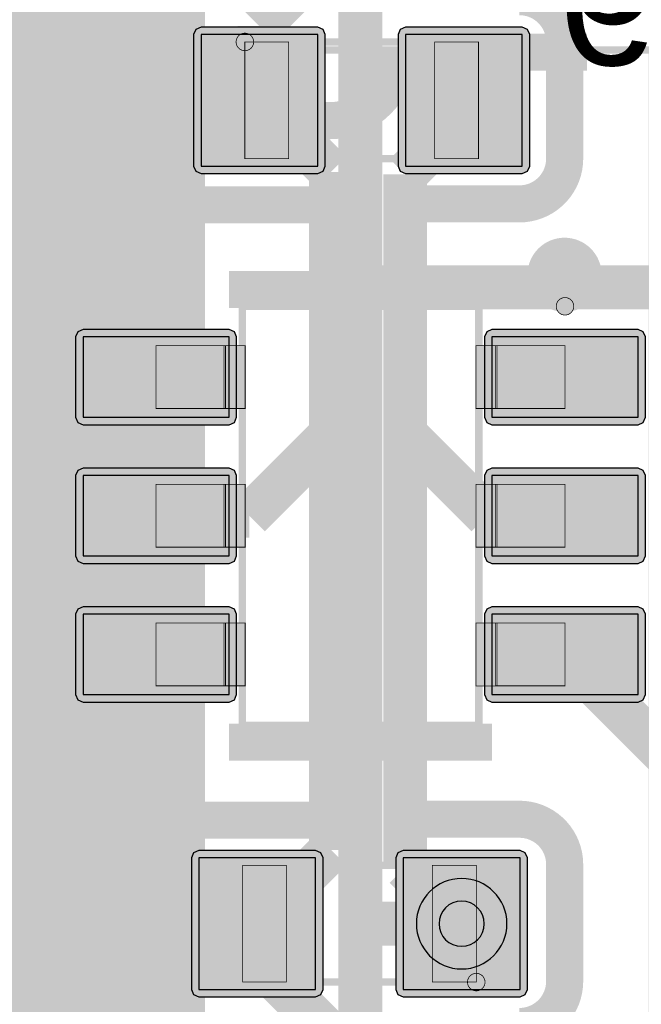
# Model space of a CAD drawing. Header units: millimetres. Extents: x -8 to 125, y -6 to 113.
# Tile 121 of 142: x 94.64 to 98.9, y 41.05 to 47.8. Entities that reach past the tile are written whole.
import ezdxf
from ezdxf.enums import TextEntityAlignment as Align

# ---------------------------------------------------------------- set-up
doc = ezdxf.new("R2010")
doc.units = ezdxf.units.MM
for name, color, linetype, true_color in [('Bottom Layer', 7, 'Continuous', 0x0000ff), ('Bottom Paste Mask Layer', 7, 'Continuous', 0x800000), ('Bottom Silkscreen Layer', 7, 'Continuous', 0x66cc33), ('Bottom Solder Mask Layer', 7, 'Continuous', 0xaa00ff), ('Component Marking Layer', 7, 'Continuous', 0x66ffcc), ('Component Shape Layer', 7, 'Continuous', 0x00cccc), ('Document Layer', 7, 'Continuous', 0xffffff), ('Hole Layer', 7, 'Continuous', 0x222222), ('Inner2', 7, 'Continuous', 0x008000), ('Multi-Layer', 7, 'Continuous', 0xc0c0c0), ('Pin Floating Layer', 7, 'Continuous', 0xff99ff), ('Pin Soldering Layer', 7, 'Continuous', 0xcc9999), ('Top Layer', 7, 'Continuous', 0xff0000), ('Top Silkscreen Layer', 7, 'Continuous', 0xffcc00)]:
    doc.layers.add(name, color=color, linetype=linetype, true_color=true_color)
doc.styles.get("Standard").update_dxf_attribs({"font": 'arial.ttf'})

msp = doc.modelspace()

# ---------------------------------------------------------------- hatches: boundary and pattern name
at = {"layer": 'Bottom Layer'}
for points in [[(95.8838, 47.6941), (95.8838, 46.7941), (96.6838, 46.7941), (96.6838, 47.6941)], [(97.2839, 47.6941), (97.2839, 46.7941), (98.0839, 46.7941), (98.0839, 47.6941)], [(95.0761, 45.623), (95.0761, 45.073), (96.0761, 45.073), (96.0761, 45.623)], [(97.8762, 45.623), (97.8762, 45.073), (98.8762, 45.073), (98.8762, 45.623)], [(95.0761, 44.673), (95.0761, 44.123), (96.0761, 44.123), (96.0761, 44.673)], [(97.8762, 44.673), (97.8762, 44.123), (98.8762, 44.123), (98.8762, 44.673)], [(95.0761, 43.7231), (95.0761, 43.173), (96.0761, 43.173), (96.0761, 43.7231)], [(97.8762, 43.7231), (97.8762, 43.173), (98.8762, 43.173), (98.8762, 43.7231)], [(96.6683, 41.154), (96.6683, 42.054), (95.8683, 42.054), (95.8683, 41.154)], [(98.0684, 41.154), (98.0684, 42.054), (97.2684, 42.054), (97.2684, 41.154)]]:
    msp.add_hatch(color=256, dxfattribs=at).paths.add_polyline_path(points)
at = {"layer": 'Bottom Paste Mask Layer'}
for points in [[(95.8838, 47.6941), (95.8838, 46.7941), (96.6838, 46.7941), (96.6838, 47.6941)], [(97.2839, 47.6941), (97.2839, 46.7941), (98.0839, 46.7941), (98.0839, 47.6941)], [(95.0761, 45.623), (95.0761, 45.073), (96.0761, 45.073), (96.0761, 45.623)], [(97.8762, 45.623), (97.8762, 45.073), (98.8762, 45.073), (98.8762, 45.623)], [(95.0761, 44.673), (95.0761, 44.123), (96.0761, 44.123), (96.0761, 44.673)], [(97.8762, 44.673), (97.8762, 44.123), (98.8762, 44.123), (98.8762, 44.673)], [(95.0761, 43.7231), (95.0761, 43.173), (96.0761, 43.173), (96.0761, 43.7231)], [(97.8762, 43.7231), (97.8762, 43.173), (98.8762, 43.173), (98.8762, 43.7231)], [(96.6683, 41.154), (96.6683, 42.054), (95.8683, 42.054), (95.8683, 41.154)], [(98.0684, 41.154), (98.0684, 42.054), (97.2684, 42.054), (97.2684, 41.154)]]:
    msp.add_hatch(color=256, dxfattribs=at).paths.add_polyline_path(points)
at = {"layer": 'Bottom Solder Mask Layer'}
for points in [[(95.833, 47.6941), (95.833, 46.7941), (95.8479, 46.7582), (95.8838, 46.7433), (96.6838, 46.7433), (96.7198, 46.7582), (96.7346, 46.7941), (96.7346, 47.6941), (96.7198, 47.73), (96.6838, 47.7449), (95.8838, 47.7449), (95.8479, 47.73)], [(97.2331, 47.6941), (97.2331, 46.7941), (97.248, 46.7582), (97.2839, 46.7433), (98.0839, 46.7433), (98.1198, 46.7582), (98.1347, 46.7941), (98.1347, 47.6941), (98.1198, 47.73), (98.0839, 47.7449), (97.2839, 47.7449), (97.248, 47.73)], [(95.0253, 45.623), (95.0253, 45.073), (95.0401, 45.037), (95.0761, 45.0222), (96.0761, 45.0222), (96.112, 45.037), (96.1269, 45.073), (96.1269, 45.623), (96.112, 45.6589), (96.0761, 45.6738), (95.0761, 45.6738), (95.0401, 45.6589)], [(97.8254, 45.623), (97.8254, 45.073), (97.8402, 45.037), (97.8762, 45.0222), (98.8762, 45.0222), (98.9121, 45.037), (98.927, 45.073), (98.927, 45.623), (98.9121, 45.6589), (98.8762, 45.6738), (97.8762, 45.6738), (97.8402, 45.6589)], [(95.0253, 44.673), (95.0253, 44.123), (95.0401, 44.0871), (95.0761, 44.0722), (96.0761, 44.0722), (96.112, 44.0871), (96.1269, 44.123), (96.1269, 44.673), (96.112, 44.7089), (96.0761, 44.7238), (95.0761, 44.7238), (95.0401, 44.7089)], [(97.8254, 44.673), (97.8254, 44.123), (97.8402, 44.0871), (97.8762, 44.0722), (98.8762, 44.0722), (98.9121, 44.0871), (98.927, 44.123), (98.927, 44.673), (98.9121, 44.7089), (98.8762, 44.7238), (97.8762, 44.7238), (97.8402, 44.7089)], [(95.0253, 43.7231), (95.0253, 43.173), (95.0401, 43.1371), (95.0761, 43.1222), (96.0761, 43.1222), (96.112, 43.1371), (96.1269, 43.173), (96.1269, 43.7231), (96.112, 43.759), (96.0761, 43.7739), (95.0761, 43.7739), (95.0401, 43.759)], [(97.8254, 43.7231), (97.8254, 43.173), (97.8402, 43.1371), (97.8762, 43.1222), (98.8762, 43.1222), (98.9121, 43.1371), (98.927, 43.173), (98.927, 43.7231), (98.9121, 43.759), (98.8762, 43.7739), (97.8762, 43.7739), (97.8402, 43.759)], [(96.7191, 41.154), (96.7191, 42.054), (96.7043, 42.0899), (96.6683, 42.1048), (95.8683, 42.1048), (95.8324, 42.0899), (95.8175, 42.054), (95.8175, 41.154), (95.8324, 41.1181), (95.8683, 41.1032), (96.6683, 41.1032), (96.7043, 41.1181)], [(98.1192, 41.154), (98.1192, 42.054), (98.1043, 42.0899), (98.0684, 42.1048), (97.2684, 42.1048), (97.2325, 42.0899), (97.2176, 42.054), (97.2176, 41.154), (97.2325, 41.1181), (97.2684, 41.1032), (98.0684, 41.1032), (98.1043, 41.1181)]]:
    msp.add_hatch(color=256, dxfattribs=at).paths.add_polyline_path(points)
at = {"layer": 'Component Marking Layer'}
for points in [[(96.1239, 47.6441, 1), (96.2439, 47.6441, 1)], [(98.3161, 45.8331, 1), (98.4361, 45.8331, 1)], [(97.7084, 41.204, 1), (97.8284, 41.204, 1)]]:
    msp.add_hatch(color=256, dxfattribs=at).paths.add_polyline_path(points)
at = {"layer": 'Pin Floating Layer'}
for points in [[(96.0411, 45.563), (96.0411, 45.133), (96.1862, 45.133), (96.1862, 45.563)], [(97.9111, 45.1329), (97.9111, 45.5629), (97.7661, 45.5629), (97.7661, 45.1329)], [(96.0411, 44.6131), (96.0411, 44.1831), (96.1862, 44.1831), (96.1862, 44.6131)], [(97.9111, 44.183), (97.9111, 44.613), (97.7661, 44.613), (97.7661, 44.183)], [(96.0411, 43.6631), (96.0411, 43.2331), (96.1862, 43.2331), (96.1862, 43.6631)], [(97.9111, 43.233), (97.9111, 43.663), (97.7661, 43.663), (97.7661, 43.233)]]:
    msp.add_hatch(color=256, dxfattribs=at).paths.add_polyline_path(points)
at = {"layer": 'Pin Soldering Layer'}
for points in [[(96.1839, 47.6441), (96.1839, 46.8441), (96.4839, 46.8441), (96.4839, 47.6441)], [(97.7839, 47.6441), (97.7839, 46.8441), (97.4839, 46.8441), (97.4839, 47.6441)], [(96.0512, 45.5631), (96.0512, 45.1331), (95.5761, 45.1331), (95.5761, 45.5631)], [(97.9011, 45.5631), (97.9011, 45.1331), (98.3761, 45.1331), (98.3761, 45.5631)], [(96.0512, 44.6131), (96.0512, 44.1831), (95.5761, 44.1831), (95.5761, 44.6131)], [(97.9011, 44.6131), (97.9011, 44.1831), (98.3761, 44.1831), (98.3761, 44.6131)], [(96.0512, 43.6631), (96.0512, 43.2331), (95.5761, 43.2331), (95.5761, 43.6631)], [(97.9011, 43.6631), (97.9011, 43.2331), (98.3761, 43.2331), (98.3761, 43.6631)], [(96.1684, 41.204), (96.1684, 42.004), (96.4684, 42.004), (96.4684, 41.204)], [(97.7684, 41.204), (97.7684, 42.004), (97.4684, 42.004), (97.4684, 41.204)]]:
    msp.add_hatch(color=256, dxfattribs=at).paths.add_polyline_path(points)

# ---------------------------------------------------------------- linework, layer by layer
at = {"layer": 'Bottom Layer', "const_width": 0.3}
for points in [[(96.2838, 47.7521), (97.2348, 48.7031)], [(96.2838, 47.2441), (96.2838, 47.7521)], [(96.2838, 47.2441), (96.7742, 46.7537)], [(97.6839, 47.2441), (97.6839, 47.1378)], [(97.6839, 47.1378), (97.2822, 46.7361)], [(96.7742, 46.7537), (96.7742, 44.9581)], [(97.2822, 46.7361), (97.2822, 44.9581)], [(96.7742, 44.9581), (96.2141, 44.398)], [(96.7742, 42.1099), (96.7742, 44.9581)], [(97.2822, 44.9581), (97.8423, 44.398)], [(97.2822, 41.9902), (97.2822, 44.9581)], [(96.2141, 44.398), (95.5761, 44.398)], [(97.8423, 44.398), (98.3762, 44.398)], [(95.5761, 43.4481), (93.7981, 43.4481)], [(99.1521, 42.6721), (98.3762, 43.4481)], [(96.2683, 41.604), (96.7742, 42.1099)], [(97.6684, 41.604), (97.2822, 41.9902)], [(96.2683, 41.604), (96.2683, 41.35)], [(96.2683, 41.35), (96.9783, 40.6401)]]:
    msp.add_lwpolyline(points, dxfattribs=at)
at = {"layer": 'Bottom Layer'}
for points in [[(95.8838, 47.6941), (95.8838, 46.7941), (96.6838, 46.7941), (96.6838, 47.6941)], [(97.2839, 47.6941), (97.2839, 46.7941), (98.0839, 46.7941), (98.0839, 47.6941)], [(95.0761, 45.623), (95.0761, 45.073), (96.0761, 45.073), (96.0761, 45.623)], [(97.8762, 45.623), (97.8762, 45.073), (98.8762, 45.073), (98.8762, 45.623)], [(95.0761, 44.673), (95.0761, 44.123), (96.0761, 44.123), (96.0761, 44.673)], [(97.8762, 44.673), (97.8762, 44.123), (98.8762, 44.123), (98.8762, 44.673)], [(95.0761, 43.7231), (95.0761, 43.173), (96.0761, 43.173), (96.0761, 43.7231)], [(97.8762, 43.7231), (97.8762, 43.173), (98.8762, 43.173), (98.8762, 43.7231)], [(96.6683, 41.154), (96.6683, 42.054), (95.8683, 42.054), (95.8683, 41.154)], [(98.0684, 41.154), (98.0684, 42.054), (97.2684, 42.054), (97.2684, 41.154)]]:
    msp.add_lwpolyline(points, close=True, dxfattribs=at)
at = {"layer": 'Bottom Paste Mask Layer'}
for points in [[(95.8838, 47.6941), (95.8838, 46.7941), (96.6838, 46.7941), (96.6838, 47.6941)], [(97.2839, 47.6941), (97.2839, 46.7941), (98.0839, 46.7941), (98.0839, 47.6941)], [(95.0761, 45.623), (95.0761, 45.073), (96.0761, 45.073), (96.0761, 45.623)], [(97.8762, 45.623), (97.8762, 45.073), (98.8762, 45.073), (98.8762, 45.623)], [(95.0761, 44.673), (95.0761, 44.123), (96.0761, 44.123), (96.0761, 44.673)], [(97.8762, 44.673), (97.8762, 44.123), (98.8762, 44.123), (98.8762, 44.673)], [(95.0761, 43.7231), (95.0761, 43.173), (96.0761, 43.173), (96.0761, 43.7231)], [(97.8762, 43.7231), (97.8762, 43.173), (98.8762, 43.173), (98.8762, 43.7231)], [(96.6683, 41.154), (96.6683, 42.054), (95.8683, 42.054), (95.8683, 41.154)], [(98.0684, 41.154), (98.0684, 42.054), (97.2684, 42.054), (97.2684, 41.154)]]:
    msp.add_lwpolyline(points, close=True, dxfattribs=at)
at = {"layer": 'Bottom Silkscreen Layer', "const_width": 0.254}
for points in [[(95.8882, 47.9483, 0.414239), (95.5784, 47.6385)], [(95.8882, 47.9483, 0.414239), (95.5784, 47.6385)], [(98.3739, 47.6443, 0.414214), (98.0641, 47.9541)], [(98.3739, 47.6443, 0.414214), (98.0641, 47.9541)], [(95.5784, 46.8385, 0.414214), (95.8882, 46.5287)], [(95.5784, 46.8385, 0.414214), (95.8882, 46.5287)], [(98.0641, 46.5345, 0.414239), (98.3739, 46.8443)], [(98.0641, 46.5345, 0.414239), (98.3739, 46.8443)], [(95.8882, 42.3136, 0.414239), (95.5784, 42.0038)], [(95.8882, 42.3136, 0.414239), (95.5784, 42.0038)], [(98.3739, 42.0096, 0.414214), (98.0641, 42.3195)], [(98.3739, 42.0096, 0.414214), (98.0641, 42.3195)], [(95.5784, 41.2038, 0.414214), (95.8882, 40.894)], [(95.5784, 41.2038, 0.414214), (95.8882, 40.894)], [(98.0641, 40.8998, 0.414239), (98.3739, 41.2096)], [(98.0641, 40.8998, 0.414239), (98.3739, 41.2096)]]:
    msp.add_lwpolyline(points, format="xyb", dxfattribs=at)
for points in [[(95.5784, 46.8385), (95.5784, 47.6385)], [(95.5784, 46.8385), (95.5784, 47.6385)], [(98.3739, 46.8443), (98.3739, 47.6443)], [(98.3739, 46.8443), (98.3739, 47.6443)], [(96.6882, 46.5287), (95.8882, 46.5287)], [(96.6882, 46.5287), (95.8882, 46.5287)], [(97.2641, 46.5345), (98.0641, 46.5345)], [(97.2641, 46.5345), (98.0641, 46.5345)], [(96.0761, 45.9481), (97.8761, 45.9481)], [(96.0761, 45.9481), (97.8761, 45.9481)], [(96.0761, 42.8481), (97.8761, 42.8481)], [(96.0761, 42.8481), (97.8761, 42.8481)], [(96.6881, 42.3136), (95.8881, 42.3136)], [(96.6881, 42.3136), (95.8881, 42.3136)], [(97.264, 42.3195), (98.064, 42.3195)], [(97.264, 42.3195), (98.064, 42.3195)], [(95.5784, 42.0038), (95.5784, 41.2038)], [(95.5784, 42.0038), (95.5784, 41.2038)], [(98.3738, 42.0096), (98.3738, 41.2096)], [(98.3738, 42.0096), (98.3738, 41.2096)]]:
    msp.add_lwpolyline(points, dxfattribs=at)
msp.add_lwpolyline([(98.2461, 46.049, 1), (98.5001, 46.049, 1)], format="xyb", close=True, dxfattribs=at)
msp.add_lwpolyline([(98.2461, 46.049, 1), (98.5001, 46.049, 1)], format="xyb", close=True, dxfattribs=at)
at = {"layer": 'Bottom Solder Mask Layer'}
for points in [[(95.833, 47.6941), (95.833, 46.7941), (95.8479, 46.7582), (95.8838, 46.7433), (96.6838, 46.7433), (96.7198, 46.7582), (96.7346, 46.7941), (96.7346, 47.6941), (96.7198, 47.73), (96.6838, 47.7449), (95.8838, 47.7449), (95.8479, 47.73)], [(97.2331, 47.6941), (97.2331, 46.7941), (97.248, 46.7582), (97.2839, 46.7433), (98.0839, 46.7433), (98.1198, 46.7582), (98.1347, 46.7941), (98.1347, 47.6941), (98.1198, 47.73), (98.0839, 47.7449), (97.2839, 47.7449), (97.248, 47.73)], [(95.0253, 45.623), (95.0253, 45.073), (95.0401, 45.037), (95.0761, 45.0222), (96.0761, 45.0222), (96.112, 45.037), (96.1269, 45.073), (96.1269, 45.623), (96.112, 45.6589), (96.0761, 45.6738), (95.0761, 45.6738), (95.0401, 45.6589)], [(97.8254, 45.623), (97.8254, 45.073), (97.8402, 45.037), (97.8762, 45.0222), (98.8762, 45.0222), (98.9121, 45.037), (98.927, 45.073), (98.927, 45.623), (98.9121, 45.6589), (98.8762, 45.6738), (97.8762, 45.6738), (97.8402, 45.6589)], [(95.0253, 44.673), (95.0253, 44.123), (95.0401, 44.0871), (95.0761, 44.0722), (96.0761, 44.0722), (96.112, 44.0871), (96.1269, 44.123), (96.1269, 44.673), (96.112, 44.7089), (96.0761, 44.7238), (95.0761, 44.7238), (95.0401, 44.7089)], [(97.8254, 44.673), (97.8254, 44.123), (97.8402, 44.0871), (97.8762, 44.0722), (98.8762, 44.0722), (98.9121, 44.0871), (98.927, 44.123), (98.927, 44.673), (98.9121, 44.7089), (98.8762, 44.7238), (97.8762, 44.7238), (97.8402, 44.7089)], [(95.0253, 43.7231), (95.0253, 43.173), (95.0401, 43.1371), (95.0761, 43.1222), (96.0761, 43.1222), (96.112, 43.1371), (96.1269, 43.173), (96.1269, 43.7231), (96.112, 43.759), (96.0761, 43.7739), (95.0761, 43.7739), (95.0401, 43.759)], [(97.8254, 43.7231), (97.8254, 43.173), (97.8402, 43.1371), (97.8762, 43.1222), (98.8762, 43.1222), (98.9121, 43.1371), (98.927, 43.173), (98.927, 43.7231), (98.9121, 43.759), (98.8762, 43.7739), (97.8762, 43.7739), (97.8402, 43.759)], [(96.7191, 41.154), (96.7191, 42.054), (96.7043, 42.0899), (96.6683, 42.1048), (95.8683, 42.1048), (95.8324, 42.0899), (95.8175, 42.054), (95.8175, 41.154), (95.8324, 41.1181), (95.8683, 41.1032), (96.6683, 41.1032), (96.7043, 41.1181)], [(98.1192, 41.154), (98.1192, 42.054), (98.1043, 42.0899), (98.0684, 42.1048), (97.2684, 42.1048), (97.2325, 42.0899), (97.2176, 42.054), (97.2176, 41.154), (97.2325, 41.1181), (97.2684, 41.1032), (98.0684, 41.1032), (98.1043, 41.1181)]]:
    msp.add_lwpolyline(points, close=True, dxfattribs=at)
at = {"layer": 'Component Marking Layer', "const_width": 0.00508}
for points in [[(96.1239, 47.6441, 1), (96.2439, 47.6441, 1)], [(98.3161, 45.8331, 1), (98.4361, 45.8331, 1)], [(97.7084, 41.204, 1), (97.8284, 41.204, 1)]]:
    msp.add_lwpolyline(points, format="xyb", close=True, dxfattribs=at)
at = {"layer": 'Component Shape Layer', "const_width": 0.0508}
for points in [[(96.1839, 47.6441), (96.1839, 46.8441), (97.7839, 46.8441), (97.7839, 47.6441)], [(96.1839, 47.6441), (96.1839, 46.8441), (97.7839, 46.8441), (97.7839, 47.6441)], [(98.9742, 47.5881), (98.9742, 39.7881), (94.5742, 39.7881), (94.5742, 47.5881)], [(98.9742, 47.5881), (98.9742, 39.7881), (94.5742, 39.7881), (94.5742, 47.5881)], [(96.1661, 45.8331), (96.1661, 42.9631), (97.7862, 42.9631), (97.7862, 45.8331)], [(96.1661, 45.8331), (96.1661, 42.9631), (97.7862, 42.9631), (97.7862, 45.8331)], [(97.7684, 41.204), (97.7684, 42.004), (96.1684, 42.004), (96.1684, 41.204)], [(97.7684, 41.204), (97.7684, 42.004), (96.1684, 42.004), (96.1684, 41.204)]]:
    msp.add_lwpolyline(points, close=True, dxfattribs=at)
at = {"layer": 'Document Layer', "const_width": 0.2}
msp.add_lwpolyline([(98.2761, 45.348, 1), (98.4762, 45.348, 1)], format="xyb", close=True, dxfattribs=at)
msp.add_lwpolyline([(98.2761, 45.348, 1), (98.4762, 45.348, 1)], format="xyb", close=True, dxfattribs=at)
at = {"layer": 'Hole Layer'}
msp.add_lwpolyline([(97.5134, 41.604, 1), (97.8234, 41.604), (97.8234, 41.604, 1), (97.5134, 41.604)], format="xyb", dxfattribs=at)
at = {"layer": 'Inner2', "const_width": 1.5}
msp.add_lwpolyline([(95.1605, 52.9105), (95.1605, 32.9304)], dxfattribs=at)
at = {"layer": 'Multi-Layer'}
msp.add_lwpolyline([(97.3584, 41.604, 1), (97.9784, 41.604), (97.9784, 41.604, 1), (97.3584, 41.604)], format="xyb", dxfattribs=at)
at = {"layer": 'Pin Floating Layer', "const_width": 0.00508}
for points in [[(96.0411, 45.563), (96.0411, 45.133), (96.1862, 45.133), (96.1862, 45.563)], [(96.0411, 45.563), (96.0411, 45.133), (96.1862, 45.133), (96.1862, 45.563)], [(97.9111, 45.1329), (97.9111, 45.5629), (97.7661, 45.5629), (97.7661, 45.1329)], [(97.9111, 45.1329), (97.9111, 45.5629), (97.7661, 45.5629), (97.7661, 45.1329)], [(96.0411, 44.6131), (96.0411, 44.1831), (96.1862, 44.1831), (96.1862, 44.6131)], [(96.0411, 44.6131), (96.0411, 44.1831), (96.1862, 44.1831), (96.1862, 44.6131)], [(97.9111, 44.183), (97.9111, 44.613), (97.7661, 44.613), (97.7661, 44.183)], [(97.9111, 44.183), (97.9111, 44.613), (97.7661, 44.613), (97.7661, 44.183)], [(96.0411, 43.6631), (96.0411, 43.2331), (96.1862, 43.2331), (96.1862, 43.6631)], [(96.0411, 43.6631), (96.0411, 43.2331), (96.1862, 43.2331), (96.1862, 43.6631)], [(97.9111, 43.233), (97.9111, 43.663), (97.7661, 43.663), (97.7661, 43.233)], [(97.9111, 43.233), (97.9111, 43.663), (97.7661, 43.663), (97.7661, 43.233)]]:
    msp.add_lwpolyline(points, close=True, dxfattribs=at)
at = {"layer": 'Pin Soldering Layer', "const_width": 0.00508}
for points in [[(96.1839, 47.6441), (96.1839, 46.8441), (96.4839, 46.8441), (96.4839, 47.6441)], [(96.1839, 47.6441), (96.1839, 46.8441), (96.4839, 46.8441), (96.4839, 47.6441)], [(97.7839, 47.6441), (97.7839, 46.8441), (97.4839, 46.8441), (97.4839, 47.6441)], [(97.7839, 47.6441), (97.7839, 46.8441), (97.4839, 46.8441), (97.4839, 47.6441)], [(96.0512, 45.5631), (96.0512, 45.1331), (95.5761, 45.1331), (95.5761, 45.5631)], [(96.0512, 45.5631), (96.0512, 45.1331), (95.5761, 45.1331), (95.5761, 45.5631)], [(97.9011, 45.5631), (97.9011, 45.1331), (98.3761, 45.1331), (98.3761, 45.5631)], [(97.9011, 45.5631), (97.9011, 45.1331), (98.3761, 45.1331), (98.3761, 45.5631)], [(96.0512, 44.6131), (96.0512, 44.1831), (95.5761, 44.1831), (95.5761, 44.6131)], [(96.0512, 44.6131), (96.0512, 44.1831), (95.5761, 44.1831), (95.5761, 44.6131)], [(97.9011, 44.6131), (97.9011, 44.1831), (98.3761, 44.1831), (98.3761, 44.6131)], [(97.9011, 44.6131), (97.9011, 44.1831), (98.3761, 44.1831), (98.3761, 44.6131)], [(96.0512, 43.6631), (96.0512, 43.2331), (95.5761, 43.2331), (95.5761, 43.6631)], [(96.0512, 43.6631), (96.0512, 43.2331), (95.5761, 43.2331), (95.5761, 43.6631)], [(97.9011, 43.6631), (97.9011, 43.2331), (98.3761, 43.2331), (98.3761, 43.6631)], [(97.9011, 43.6631), (97.9011, 43.2331), (98.3761, 43.2331), (98.3761, 43.6631)], [(96.1684, 41.204), (96.1684, 42.004), (96.4684, 42.004), (96.4684, 41.204)], [(96.1684, 41.204), (96.1684, 42.004), (96.4684, 42.004), (96.4684, 41.204)], [(97.7684, 41.204), (97.7684, 42.004), (97.4684, 42.004), (97.4684, 41.204)], [(97.7684, 41.204), (97.7684, 42.004), (97.4684, 42.004), (97.4684, 41.204)]]:
    msp.add_lwpolyline(points, close=True, dxfattribs=at)
at = {"layer": 'Top Layer', "const_width": 0.3}
for points in [[(96.975, 49.9002), (96.975, 45.9769)], [(96.989, 45.9629), (96.975, 45.9769)], [(96.975, 45.9769), (96.975, 41.6786)], [(99.7968, 45.9629), (96.989, 45.9629)], [(97.0497, 41.604), (96.975, 41.6786)], [(96.975, 41.6786), (96.975, 40.1133)], [(97.6684, 41.604), (97.0497, 41.604)]]:
    msp.add_lwpolyline(points, dxfattribs=at)
at = {"layer": 'Top Silkscreen Layer', "const_width": 0.254}
for points in [[(95.0216, 47.5743), (96.2916, 47.5743)], [(95.0216, 47.5743), (96.2916, 47.5743)], [(97.2568, 47.5743), (98.5268, 47.5743)], [(97.2568, 47.5743), (98.5268, 47.5743)]]:
    msp.add_lwpolyline(points, dxfattribs=at)
msp.add_lwpolyline([(97.2314, 47.5743, -1), (96.2916, 47.5743)], format="xyb", dxfattribs=at)
msp.add_lwpolyline([(97.2314, 47.5743, -1), (96.2916, 47.5743)], format="xyb", dxfattribs=at)

# ---------------------------------------------------------------- texts
at = {"layer": 'Bottom Silkscreen Layer', "text_generation_flag": 2, "width": 1.1}
msp.add_text('U39', height=0.8001, dxfattribs=at).set_placement((100.5842, 47.2441), align=Align.BOTTOM_LEFT)

doc.saveas('drawing.dxf')
